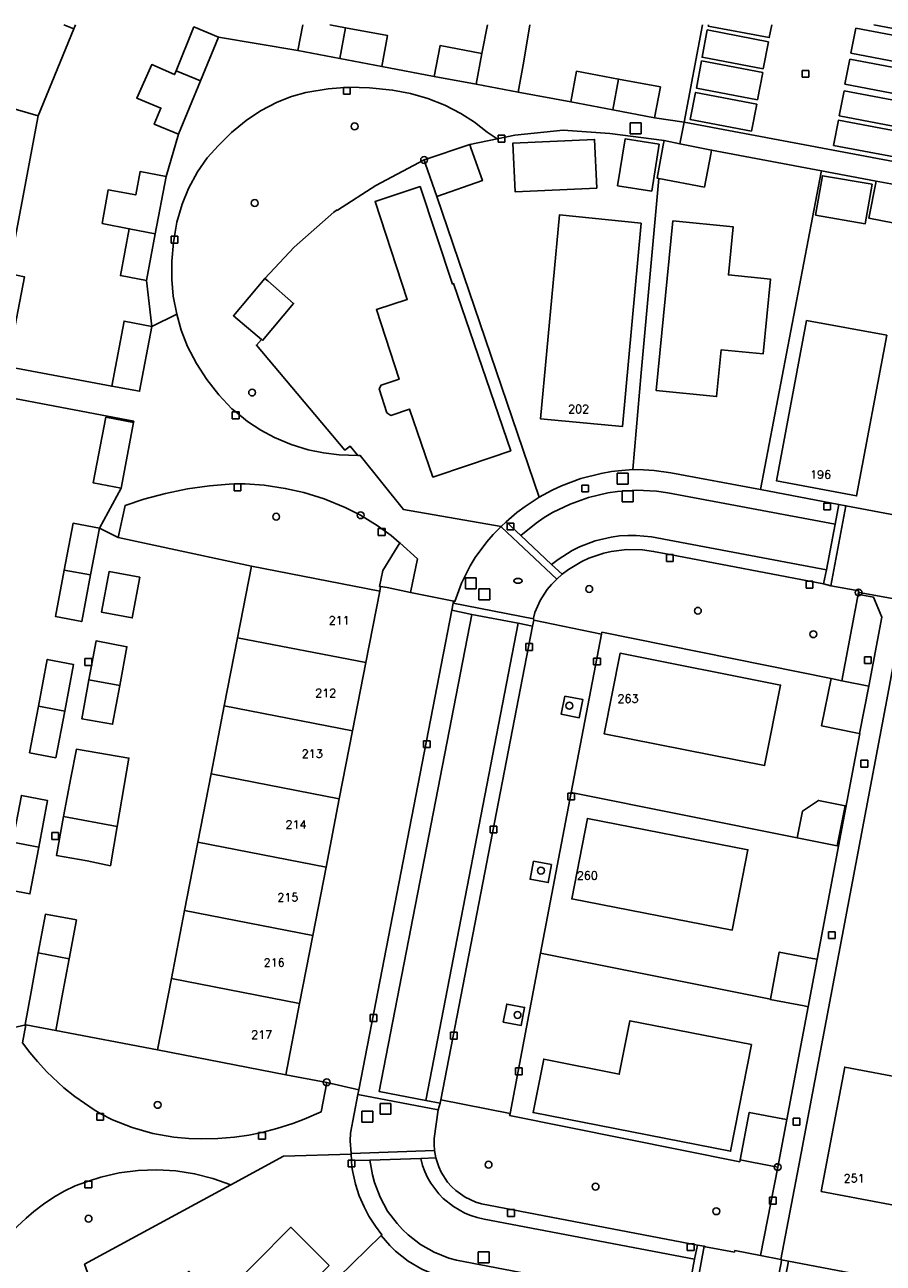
# Model space of a CAD drawing. Header units: metres. Extents: x 108000 to 109000, y 423600 to 424200.
# Tile 55 of 106: x 108444 to 108507, y 424109 to 424200. Entities that reach past the tile are written whole.
import ezdxf

# ---------------------------------------------------------------- set-up
doc = ezdxf.new("R2010")
doc.units = ezdxf.units.M
doc.header["$MEASUREMENT"] = 0
for name, color, linetype in [('Boomspiegel', 10, 'Continuous'), ('brandkraan _ -put', 10, 'Continuous'), ('Erf', 10, 'Continuous'), ('Hek', 10, 'Continuous'), ('Huisnummers', 10, 'Continuous'), ('inspectie- _rioolput', 10, 'Continuous'), ('kolk', 10, 'Continuous'), ('Muur', 10, 'Continuous'), ('onverhard', 10, 'Continuous'), ('open verharding', 10, 'Continuous'), ('pand', 10, 'Continuous'), ('struiken', 10, 'Continuous'), ('vegetatieobject', 10, 'Continuous'), ('Wegmarkering', 10, 'Continuous'), ('Woonerf', 10, 'Continuous')]:
    doc.layers.add(name, color=color, linetype=linetype)
doc.styles.get("Standard").update_dxf_attribs({"font": 'txt.shx'})

# ---------------------------------------------------------------- blocks, each defined once
blk = doc.blocks.new('138_ACAD_1_FMEBLOCK20')
at = {"layer": 'pand', "color": 1}
blk.add_line((-1.138, 2.47), (-1.551, 0.366), dxfattribs=at)
blk.add_lwpolyline([(-1.973, -1.895), (1.108, -2.47), (1.527, -0.211), (1.973, 2.47)], dxfattribs=at)
blk = doc.blocks.new('138_ACAD_1_FMEBLOCK21')
at = {"layer": 'pand', "color": 1}
blk.add_line((1.75, 1.02), (0.582, 1.24), dxfattribs=at)
blk.add_lwpolyline([(-1.397, 1.24), (-1.75, -0.66), (1.32, -1.239)], dxfattribs=at)
blk = doc.blocks.new('138_ACAD_1_FMEBLOCK52')
at = {"layer": 'Erf', "color": 52, "true_color": 0xd2d200}
blk.add_line((32.095, 6.132), (33.435, 13.279), dxfattribs=at)
for points in [[(-28.218, 13.279), (-28.468, 12.533), (-29.511, 8.918), (-30.749, 3.896), (-31.057, 2.539), (-31.882, -1.1), (-33.435, -8.844), (-27.16, -10.077), (-22.482, -10.92), (-9.935, -13.279), (-9.032, -8.493), (-6.992, -8.881), (-7.392, -5.511), (-9.302, -5.151), (-8.649, -1.712), (-10.634, -1.309), (-10.202, 1.142), (-8.176, 0.781), (-7.853, 2.488), (-5.943, 2.129), (-5.945, 2.12), (-5.022, 5.238), (-6.812, 5.969), (-6.326, 7.162), (-8.097, 7.886), (-6.995, 10.358), (-5.323, 9.625), (-5.212, 9.899), (-3.902, 13.119), (-2.102, 12.379), (3.738, 11.379), (4.091, 13.279)], [(6.07, 13.279), (7.238, 13.059), (10.318, 12.479), (9.888, 10.219), (13.748, 9.489), (14.178, 11.749), (17.249, 11.175), (17.663, 13.279)], [(20.773, 13.279), (20.327, 10.598), (19.908, 8.339), (23.778, 7.609), (24.198, 9.869), (27.278, 9.289), (30.348, 8.709), (29.928, 6.449), (32.095, 6.132)]]:
    blk.add_lwpolyline(points, dxfattribs=at)
blk = doc.blocks.new('138_ACAD_1_FMEBLOCK53')
at = {"layer": 'Erf', "color": 52, "true_color": 0xd2d200}
for points in [[(-2.031, -11.081), (-6.701, -10.201), (-7.291, -10.09), (-7.341, -10.32), (-7.631, -10.27), (-6.583, -4.722), (-5.64, 0.27), (-4.181, 7.99), (-2.548, 12)], [(7.631, 12), (7.509, 11.7), (4.899, 5.299), (3.617, -1.48), (2.709, -6.28), (3.889, -6.51), (2.849, -12), (-2.031, -11.081)]]:
    blk.add_lwpolyline(points, dxfattribs=at)

msp = doc.modelspace()

# ---------------------------------------------------------------- linework, layer by layer
at = {"layer": 'Boomspiegel', "color": 32, "true_color": 0xe17500}
for points in [[(108483.843, 424150.682), (108483.583, 424149.351), (108484.907, 424149.091), (108485.168, 424150.422), (108483.843, 424150.682)], [(108481.537, 424138.547), (108481.294, 424137.226), (108482.622, 424136.982), (108482.865, 424138.303), (108481.537, 424138.547)], [(108479.327, 424126.729), (108480.643, 424126.482), (108480.892, 424127.808), (108479.576, 424128.056), (108479.327, 424126.729)]]:
    msp.add_lwpolyline(points, dxfattribs=at)
at = {"layer": 'brandkraan _ -put', "color": 5}
msp.add_ellipse((108480.406, 424159.147), major_axis=(0.3, 0), ratio=0.583333, dxfattribs=at)
at = {"layer": 'Erf', "color": 52, "true_color": 0xd2d200}
for p, q in [((108508.374, 424189.876), (108492.607, 424192.853)), ((108502.68, 424189.275), (108494.626, 424190.793)), ((108502.68, 424189.275), (108506.713, 424188.515)), ((108506.713, 424188.515), (108508.063, 424188.256)), ((108481.968, 424165.285), (108474.444, 424187.384)), ((108484.321, 424143.609), (108482.068, 424131.788)), ((108500.907, 424140.273), (108484.321, 424143.609)), ((108503.848, 424139.681), (108500.907, 424140.273)), ((108503.938, 424139.663), (108503.848, 424139.681)), ((108482.068, 424131.788), (108498.938, 424128.426)), ((108470.369, 424111.057), (108453.131, 424094.289))]:
    msp.add_line(p, q, dxfattribs=at)
for points in [[(108490.74, 424188.715), (108490.614, 424188.739), (108491.076, 424191.161), (108491.139, 424191.493), (108487.16, 424192.018), (108483.715, 424192.258), (108480.174, 424191.888), (108478.873, 424191.623), (108476.861, 424191.212), (108476.971, 424190.897), (108477.791, 424188.554), (108474.444, 424187.384)], [(108492.607, 424192.853), (108492.288, 424191.262), (108494.626, 424190.793)], [(108486.197, 424187.99), (108480.202, 424187.718), (108480.039, 424191.304), (108486.034, 424191.576), (108486.197, 424187.99)], [(108490.765, 424191.219), (108490.223, 424187.777), (108487.72, 424188.171), (108488.263, 424191.613), (108490.765, 424191.219)], [(108494.626, 424190.793), (108494.567, 424190.49), (108494.095, 424188.074), (108490.74, 424188.715)], [(108474.444, 424187.384), (108473.616, 424189.766), (108473.512, 424190.067), (108469.964, 424188.203), (108467.148, 424186.375), (108467.137, 424186.399), (108466.879, 424186.232), (108463.965, 424183.654), (108461.811, 424181.368), (108462.026, 424181.181), (108463.93, 424179.529), (108461.636, 424176.808), (108461.565, 424176.869), (108461.2, 424176.466), (108467.695, 424168.742), (108468.077, 424169.054), (108468.654, 424168.359), (108468.818, 424168.353), (108471.999, 424164.395), (108479.179, 424163.149), (108479.547, 424163.492), (108480.326, 424164.161), (108480.937, 424164.621), (108481.968, 424165.285)], [(108498.212, 424165.851), (108502.661, 424189.18), (108502.68, 424189.275)], [(108490.74, 424188.715), (108489.446, 424174.439), (108488.846, 424167.319)], [(108506.403, 424188.278), (108505.899, 424185.385), (108502.255, 424186.02), (108502.759, 424188.914), (108506.403, 424188.278)], [(108512.464, 424184.558), (108506.177, 424185.78), (108506.713, 424188.515)], [(108476.783, 424167.658), (108474.159, 424166.768), (108472.45, 424171.766), (108471.065, 424171.306), (108470.772, 424171.493), (108470.221, 424173.244), (108470.365, 424173.525), (108471.676, 424173.952), (108470.011, 424179.077), (108472.275, 424179.819), (108469.913, 424187.023), (108473.211, 424188.117), (108475.6, 424180.954), (108475.671, 424180.989), (108479.868, 424168.704), (108476.783, 424167.658)], [(108489.453, 424185.425), (108488.084, 424170.496), (108482.069, 424171.048), (108483.443, 424186.025), (108489.453, 424185.425)], [(108491.777, 424185.588), (108496.213, 424185.155), (108495.861, 424181.622), (108498.946, 424181.315), (108498.398, 424175.818), (108495.323, 424176.112), (108494.989, 424172.689), (108490.56, 424173.121), (108491.777, 424185.588)], [(108501.584, 424178.272), (108507.485, 424177.187), (108505.273, 424165.393), (108499.376, 424166.499), (108501.584, 424178.272)], [(108449.67, 424163.01), (108451.26, 424165.95), (108449.22, 424166.34), (108450.14, 424171.17), (108452.18, 424170.78), (108452.198, 424170.872), (108437.605, 424173.644), (108432.926, 424174.488), (108432.348, 424174.593), (108426.656, 424175.625), (108416.599, 424122.752), (108422.083, 424121.681), (108422.887, 424121.524), (108427.541, 424120.668), (108440.1, 424118.36), (108441.01, 424123.17), (108443.05, 424122.78), (108442.67, 424126.16)], [(108498.212, 424165.851), (108503.967, 424164.76), (108504.483, 424164.663), (108508.527, 424163.896), (108508.905, 424165.867), (108509.527, 424169.134)], [(108481.968, 424165.285), (108482.903, 424165.799), (108483.597, 424166.122), (108485.03, 424166.657), (108486.51, 424167.039), (108487.264, 424167.171), (108488.023, 424167.264), (108488.846, 424167.319)], [(108488.846, 424167.319), (108489.625, 424167.304), (108490.402, 424167.248), (108491.616, 424167.08), (108498.212, 424165.851)], [(108442.67, 424126.16), (108444.268, 424126.535), (108444.214, 424126.545), (108444.66, 424128.96), (108445.185, 424131.811), (108445.71, 424134.66), (108447.98, 424134.24), (108447.45, 424131.39), (108446.92, 424128.54), (108446.472, 424126.114), (108453.944, 424124.689), (108454.959, 424129.928), (108455.928, 424134.928), (108456.901, 424139.949), (108457.872, 424144.96), (108458.841, 424149.96), (108459.812, 424154.97), (108460.83, 424160.221), (108451.057, 424162.325), (108449.67, 424163.01)], [(108449.67, 424163.01), (108449.019, 424159.58), (108448.37, 424156.16), (108446.44, 424156.53), (108447.088, 424159.944), (108447.74, 424163.38), (108449.67, 424163.01)], [(108452.64, 424159.41), (108452.08, 424156.42), (108449.83, 424156.84), (108450.38, 424159.83), (108452.64, 424159.41)], [(108475.558, 424156.995), (108475.657, 424157.515), (108475.683, 424157.646), (108472.521, 424158.294), (108470.792, 424158.648), (108470.315, 424158.724), (108470.256, 424158.391), (108469.227, 424153.137), (108468.249, 424148.138), (108467.285, 424143.126), (108466.323, 424138.123), (108465.345, 424133.105), (108464.368, 424128.095), (108463.349, 424122.865), (108466.363, 424122.303), (108468.723, 424121.752), (108475.558, 424156.995)], [(108533.85, 424121.281), (108534.317, 424123.733), (108534.896, 424126.776), (108535.166, 424128.259), (108539.639, 424151.868), (108509.498, 424157.539), (108508.979, 424157.647), (108508.838, 424157.674), (108507.564, 424150.803), (108501.038, 424116.184), (108499.714, 424109.29), (108499.766, 424109.27), (108500.275, 424109.156), (108530.879, 424103.339), (108530.868, 424103.277), (108531.224, 424103.209), (108531.383, 424104.047), (108531.129, 424104.096), (108530.622, 424104.194), (108531.441, 424108.506), (108531.581, 424109.243), (108531.577, 424109.343), (108533.85, 424121.281)], [(108448.904, 424151.871), (108449.43, 424154.73), (108451.69, 424154.31), (108451.165, 424151.459), (108450.64, 424148.61), (108448.38, 424149.02), (108448.904, 424151.871)], [(108503.938, 424139.663), (108505.503, 424147.927), (108505.472, 424147.934), (108505.204, 424147.988), (108502.703, 424148.489), (108503.407, 424151.97), (108486.563, 424155.366), (108486.539, 424155.239), (108484.321, 424143.609)], [(108486.723, 424147.92), (108487.899, 424153.834), (108499.688, 424151.489), (108498.512, 424145.575), (108486.723, 424147.92)], [(108445.19, 424149.944), (108445.84, 424153.37), (108447.77, 424153), (108447.121, 424149.58), (108446.47, 424146.15), (108444.54, 424146.52), (108445.19, 424149.944)], [(108447.04, 424141.83), (108447.569, 424144.68), (108447.989, 424146.778), (108451.84, 424146.132), (108450.971, 424141.098), (108450.475, 424138.223), (108448.779, 424138.57), (108446.51, 424138.98), (108447.04, 424141.83)], [(108443.94, 424143.38), (108445.87, 424143.01), (108445.22, 424139.58), (108444.57, 424136.15), (108442.64, 424136.52), (108443.291, 424139.954), (108443.94, 424143.38)], [(108500.907, 424140.273), (108501.301, 424142.233), (108502.479, 424143.017), (108504.44, 424142.622), (108503.848, 424139.681)], [(108496.132, 424133.485), (108484.354, 424135.785), (108485.508, 424141.693), (108497.285, 424139.394), (108496.132, 424133.485)], [(108498.938, 424128.426), (108499.593, 424131.876), (108502.021, 424131.415), (108502.363, 424131.35), (108503.938, 424139.663)], [(108482.068, 424131.788), (108479.825, 424120.022), (108479.793, 424119.858), (108496.683, 424116.471), (108496.721, 424116.602), (108497.389, 424120.09), (108499.841, 424119.623), (108500.137, 424119.567), (108501.701, 424127.862), (108501.407, 424127.918), (108498.931, 424128.388), (108498.938, 424128.426)], [(108497.562, 424125.077), (108496.013, 424117.237), (108481.52, 424120.088), (108482.298, 424124.01), (108487.844, 424122.903), (108488.624, 424126.831), (108497.562, 424125.077)], [(108507.329, 424113.405), (108502.67, 424114.29), (108504.4, 424123.43), (108509.069, 424122.544), (108513.489, 424121.704), (108517.909, 424120.865), (108522.329, 424120.026), (108526.47, 424119.24), (108526.58, 424119.83), (108531.58, 424118.88), (108529.79, 424109.44), (108530.08, 424109.39), (108530.03, 424109.09), (108525.011, 424110.044), (108520.589, 424110.884), (108516.169, 424111.724), (108511.749, 424112.564), (108507.329, 424113.405)], [(108470.369, 424111.057), (108470.418, 424111.105), (108469.942, 424111.731), (108469.461, 424112.483), (108469.103, 424113.159), (108468.75, 424113.979), (108468.471, 424114.826), (108468.268, 424115.695), (108468.204, 424116.07), (108468.182, 424116.562), (108468.181, 424116.588), (108468.161, 424117.026), (108463.189, 424116.888), (108459.323, 424114.786), (108448.578, 424108.945), (108449.765, 424105.628), (108447.5, 424104.817), (108447.153, 424104.693), (108448.562, 424101.047), (108450.592, 424097.562), (108453.03, 424094.391), (108453.131, 424094.289)], [(108466.547, 424108.846), (108456.151, 424098.371), (108453.327, 424101.174), (108453.636, 424101.487), (108451.479, 424103.628), (108456.241, 424108.426), (108458.398, 424106.285), (108463.738, 424111.665), (108466.547, 424108.846)], [(108476.825, 424107.559), (108475.577, 424107.802), (108474.439, 424108.11), (108473.353, 424108.57), (108472.338, 424109.172), (108471.415, 424109.905), (108470.992, 424110.317), (108470.369, 424111.057)]]:
    msp.add_lwpolyline(points, dxfattribs=at)
at = {"layer": 'Hek', "color": 30}
for p, q in [((108451.057, 424162.325), (108460.83, 424160.221)), ((108446.472, 424126.114), (108453.944, 424124.689))]:
    msp.add_line(p, q, dxfattribs=at)
at = {"layer": 'inspectie- _rioolput', "color": 30}
for p, q in [((108489.439, 424192.796), (108488.639, 424192.796)), ((108488.639, 424192.796), (108488.639, 424191.996)), ((108488.639, 424191.996), (108489.439, 424191.996)), ((108489.439, 424191.996), (108489.439, 424192.796)), ((108488.497, 424167.058), (108487.697, 424167.058)), ((108487.697, 424167.058), (108487.697, 424166.258)), ((108488.497, 424166.258), (108488.497, 424167.058)), ((108487.697, 424166.258), (108488.497, 424166.258)), ((108488.857, 424165.758), (108488.057, 424165.758)), ((108488.057, 424165.758), (108488.057, 424164.958)), ((108488.857, 424164.958), (108488.857, 424165.758)), ((108488.057, 424164.958), (108488.857, 424164.958)), ((108477.344, 424159.373), (108476.544, 424159.373)), ((108476.544, 424159.373), (108476.544, 424158.573)), ((108477.344, 424158.573), (108477.344, 424159.373)), ((108476.544, 424158.573), (108477.344, 424158.573)), ((108478.327, 424158.552), (108477.527, 424158.552)), ((108477.527, 424158.552), (108477.527, 424157.752)), ((108478.327, 424157.752), (108478.327, 424158.552)), ((108477.527, 424157.752), (108478.327, 424157.752)), ((108469.74, 424120.178), (108468.94, 424120.178)), ((108468.94, 424120.178), (108468.94, 424119.378)), ((108469.74, 424119.378), (108469.74, 424120.178)), ((108471.076, 424120.755), (108470.276, 424120.755)), ((108470.276, 424120.755), (108470.276, 424119.955)), ((108471.076, 424119.955), (108471.076, 424120.755)), ((108468.94, 424119.378), (108469.74, 424119.378)), ((108470.276, 424119.955), (108471.076, 424119.955)), ((108478.281, 424109.843), (108477.481, 424109.843)), ((108477.481, 424109.843), (108477.481, 424109.043)), ((108478.281, 424109.043), (108478.281, 424109.843)), ((108477.481, 424109.043), (108478.281, 424109.043))]:
    msp.add_line(p, q, dxfattribs=at)
at = {"layer": 'kolk', "color": 30, "true_color": 0xf07a00}
for p, q in [((108501.26, 424196.151), (108501.26, 424196.651)), ((108501.26, 424196.651), (108501.76, 424196.651)), ((108501.76, 424196.651), (108501.76, 424196.151)), ((108501.76, 424196.151), (108501.26, 424196.151)), ((108467.584, 424194.894), (108467.584, 424195.394)), ((108467.584, 424195.394), (108468.084, 424195.394)), ((108468.084, 424194.894), (108467.584, 424194.894)), ((108468.084, 424195.394), (108468.084, 424194.894)), ((108478.945, 424191.385), (108478.945, 424191.885)), ((108478.945, 424191.885), (108479.445, 424191.885)), ((108479.445, 424191.385), (108478.945, 424191.385)), ((108479.445, 424191.885), (108479.445, 424191.385)), ((108454.936, 424183.96), (108454.936, 424184.46)), ((108454.936, 424184.46), (108455.436, 424184.46)), ((108455.436, 424183.96), (108454.936, 424183.96)), ((108455.436, 424184.46), (108455.436, 424183.96)), ((108459.429, 424171.056), (108459.429, 424171.556)), ((108459.429, 424171.556), (108459.929, 424171.556)), ((108459.929, 424171.056), (108459.429, 424171.056)), ((108459.929, 424171.556), (108459.929, 424171.056)), ((108459.563, 424165.763), (108459.563, 424166.263)), ((108459.563, 424166.263), (108460.063, 424166.263)), ((108460.063, 424165.763), (108459.563, 424165.763)), ((108460.063, 424166.263), (108460.063, 424165.763)), ((108485.083, 424165.687), (108485.083, 424166.187)), ((108485.083, 424166.187), (108485.583, 424166.187)), ((108485.583, 424165.687), (108485.083, 424165.687)), ((108485.583, 424166.187), (108485.583, 424165.687)), ((108502.858, 424164.359), (108502.858, 424164.859)), ((108502.858, 424164.859), (108503.358, 424164.859)), ((108503.358, 424164.859), (108503.358, 424164.359)), ((108503.358, 424164.359), (108502.858, 424164.359)), ((108470.145, 424162.483), (108470.145, 424162.983)), ((108470.145, 424162.983), (108470.645, 424162.983)), ((108470.645, 424162.983), (108470.645, 424162.483)), ((108479.607, 424162.891), (108479.607, 424163.391)), ((108479.607, 424163.391), (108480.107, 424163.391)), ((108480.107, 424162.891), (108479.607, 424162.891)), ((108480.107, 424163.391), (108480.107, 424162.891)), ((108470.645, 424162.483), (108470.145, 424162.483)), ((108491.303, 424160.577), (108491.303, 424161.077)), ((108491.303, 424161.077), (108491.803, 424161.077)), ((108491.803, 424161.077), (108491.803, 424160.577)), ((108491.803, 424160.577), (108491.303, 424160.577)), ((108501.553, 424158.621), (108501.553, 424159.121)), ((108501.553, 424159.121), (108502.053, 424159.121)), ((108502.053, 424158.621), (108501.553, 424158.621)), ((108502.053, 424159.121), (108502.053, 424158.621)), ((108480.979, 424154.037), (108480.979, 424154.537)), ((108480.979, 424154.537), (108481.479, 424154.537)), ((108481.479, 424154.037), (108480.979, 424154.037)), ((108481.479, 424154.537), (108481.479, 424154.037)), ((108448.612, 424152.94), (108448.612, 424153.44)), ((108448.612, 424153.44), (108449.112, 424153.44)), ((108449.112, 424152.94), (108448.612, 424152.94)), ((108449.112, 424153.44), (108449.112, 424152.94)), ((108485.952, 424152.97), (108485.952, 424153.47)), ((108485.952, 424153.47), (108486.452, 424153.47)), ((108486.452, 424152.97), (108485.952, 424152.97)), ((108486.452, 424153.47), (108486.452, 424152.97)), ((108505.841, 424153.072), (108505.841, 424153.572)), ((108505.841, 424153.572), (108506.341, 424153.572)), ((108506.341, 424153.072), (108505.841, 424153.072)), ((108506.341, 424153.572), (108506.341, 424153.072)), ((108473.466, 424146.902), (108473.466, 424147.402)), ((108473.466, 424147.402), (108473.966, 424147.402)), ((108473.966, 424147.402), (108473.966, 424146.902)), ((108473.966, 424146.902), (108473.466, 424146.902)), ((108505.59, 424145.469), (108505.59, 424145.969)), ((108505.59, 424145.969), (108506.09, 424145.969)), ((108506.09, 424145.969), (108506.09, 424145.469)), ((108506.09, 424145.469), (108505.59, 424145.469)), ((108484.061, 424143.058), (108484.061, 424143.558)), ((108484.061, 424143.558), (108484.561, 424143.558)), ((108484.561, 424143.058), (108484.061, 424143.058)), ((108484.561, 424143.558), (108484.561, 424143.058)), ((108478.36, 424140.632), (108478.36, 424141.132)), ((108478.36, 424141.132), (108478.86, 424141.132)), ((108478.86, 424141.132), (108478.86, 424140.632)), ((108446.176, 424140.148), (108446.176, 424140.648)), ((108446.176, 424140.648), (108446.676, 424140.648)), ((108446.676, 424140.148), (108446.176, 424140.148)), ((108446.676, 424140.648), (108446.676, 424140.148)), ((108478.86, 424140.632), (108478.36, 424140.632)), ((108503.203, 424132.871), (108503.203, 424133.371)), ((108503.203, 424133.371), (108503.703, 424133.371)), ((108503.703, 424132.871), (108503.203, 424132.871)), ((108503.703, 424133.371), (108503.703, 424132.871)), ((108469.549, 424126.779), (108469.549, 424127.279)), ((108469.549, 424127.279), (108470.049, 424127.279)), ((108470.049, 424126.779), (108469.549, 424126.779)), ((108470.049, 424127.279), (108470.049, 424126.779)), ((108475.445, 424125.488), (108475.445, 424125.988)), ((108475.445, 424125.988), (108475.945, 424125.988)), ((108475.945, 424125.988), (108475.945, 424125.488)), ((108475.945, 424125.488), (108475.445, 424125.488)), ((108480.211, 424122.862), (108480.211, 424123.362)), ((108480.211, 424123.362), (108480.711, 424123.362)), ((108480.711, 424122.862), (108480.211, 424122.862)), ((108480.711, 424123.362), (108480.711, 424122.862)), ((108449.472, 424119.518), (108449.472, 424120.018)), ((108449.472, 424120.018), (108449.972, 424120.018)), ((108449.972, 424119.518), (108449.472, 424119.518)), ((108449.972, 424120.018), (108449.972, 424119.518)), ((108500.612, 424119.167), (108500.612, 424119.667)), ((108500.612, 424119.667), (108501.112, 424119.667)), ((108501.112, 424119.667), (108501.112, 424119.167)), ((108461.362, 424118.131), (108461.362, 424118.631)), ((108461.362, 424118.631), (108461.862, 424118.631)), ((108461.862, 424118.631), (108461.862, 424118.131)), ((108501.112, 424119.167), (108500.612, 424119.167)), ((108461.862, 424118.131), (108461.362, 424118.131)), ((108467.931, 424116.088), (108467.931, 424116.588)), ((108467.931, 424116.588), (108468.431, 424116.588)), ((108468.431, 424116.588), (108468.431, 424116.088)), ((108468.431, 424116.088), (108467.931, 424116.088)), ((108448.611, 424114.555), (108448.611, 424115.055)), ((108448.611, 424115.055), (108449.111, 424115.055)), ((108449.111, 424115.055), (108449.111, 424114.555)), ((108449.111, 424114.555), (108448.611, 424114.555)), ((108498.862, 424113.363), (108498.862, 424113.863)), ((108498.862, 424113.863), (108499.362, 424113.863)), ((108499.362, 424113.863), (108499.362, 424113.363)), ((108479.638, 424112.456), (108479.638, 424112.956)), ((108479.638, 424112.956), (108480.138, 424112.956)), ((108480.138, 424112.956), (108480.138, 424112.456)), ((108499.362, 424113.363), (108498.862, 424113.363)), ((108480.138, 424112.456), (108479.638, 424112.456)), ((108492.839, 424109.942), (108492.839, 424110.442)), ((108492.839, 424110.442), (108493.339, 424110.442)), ((108493.339, 424110.442), (108493.339, 424109.942)), ((108493.339, 424109.942), (108492.839, 424109.942))]:
    msp.add_line(p, q, dxfattribs=at)
at = {"layer": 'Muur', "color": 12, "true_color": 0xd20000}
for p, q in [((108478.873, 424191.623), (108476.861, 424191.212)), ((108502.68, 424189.275), (108494.626, 424190.793)), ((108506.713, 424188.515), (108502.68, 424189.275)), ((108501.701, 424127.862), (108500.137, 424119.567))]:
    msp.add_line(p, q, dxfattribs=at)
for points in [[(108491.139, 424191.493), (108487.16, 424192.018), (108483.715, 424192.258), (108480.174, 424191.888), (108478.873, 424191.623)], [(108461.811, 424181.368), (108463.965, 424183.654), (108466.879, 424186.232), (108467.137, 424186.399), (108467.148, 424186.375), (108469.964, 424188.203), (108473.512, 424190.067)], [(108505.472, 424147.934), (108505.503, 424147.927), (108503.938, 424139.663), (108502.363, 424131.35)]]:
    msp.add_lwpolyline(points, dxfattribs=at)
at = {"layer": 'onverhard', "color": 255}
for points in [[(108473.512, 424190.067), (108476.861, 424191.212), (108478.873, 424191.623), (108478.152, 424192.115), (108477.211, 424192.837), (108476.211, 424193.475), (108475.025, 424194.086), (108473.786, 424194.58), (108472.504, 424194.951), (108471.193, 424195.196), (108469.491, 424195.378), (108467.981, 424195.404), (108466.475, 424195.301), (108464.819, 424195.035), (108463.776, 424194.732), (108462.734, 424194.32), (108461.492, 424193.673), (108460.443, 424192.974), (108459.369, 424192.076), (108458.408, 424191.137), (108457.58, 424190.223), (108456.87, 424189.199), (108456.211, 424187.982), (108455.741, 424186.828), (108455.363, 424185.497), (108455.186, 424184.46), (108455.108, 424184.004), (108454.983, 424182.645), (108454.987, 424181.281), (108455.099, 424180.073), (108455.346, 424178.732), (108455.671, 424177.563), (108456.128, 424176.362), (108456.79, 424175.113), (108457.564, 424173.929), (108458.442, 424172.82), (108459.402, 424171.776), (108459.679, 424171.556), (108460.545, 424170.865), (108461.516, 424170.227), (108462.539, 424169.677), (108463.743, 424169.17), (108464.992, 424168.783), (108466.129, 424168.545), (108467.282, 424168.408), (108468.654, 424168.359), (108468.077, 424169.054), (108467.695, 424168.742), (108461.2, 424176.466), (108461.565, 424176.869), (108459.508, 424178.619), (108461.811, 424181.368), (108463.965, 424183.654), (108466.879, 424186.232), (108467.137, 424186.399), (108467.148, 424186.375), (108469.964, 424188.203), (108473.512, 424190.067)], [(108468.85, 424163.966), (108467.714, 424164.533), (108466.164, 424165.163), (108464.671, 424165.632), (108463.316, 424165.943), (108461.768, 424166.174), (108460.381, 424166.271), (108459.813, 424166.263), (108459.191, 424166.254), (108457.757, 424166.134), (108456.129, 424165.902), (108454.519, 424165.569), (108452.932, 424165.137), (108451.555, 424164.673), (108451.057, 424162.325), (108460.83, 424160.221), (108470.256, 424158.391), (108470.315, 424158.724), (108470.246, 424158.735), (108470.476, 424159.913), (108471.735, 424161.947), (108471.672, 424161.969), (108471.094, 424162.47), (108470.07, 424163.222), (108468.85, 424163.966)], [(108505.41, 424158.29), (108505.427, 424158.409), (108503.374, 424158.793), (108502.85, 424158.921), (108491.553, 424161.077), (108490.356, 424161.305), (108489.543, 424161.42), (108488.397, 424161.443), (108487.259, 424161.306), (108486.7, 424161.179), (108485.616, 424160.809), (108485.095, 424160.568), (108484.111, 424159.981), (108483.652, 424159.637), (108483.251, 424159.267), (108482.87, 424158.887), (108482.559, 424158.518), (108482.036, 424157.708), (108481.826, 424157.274), (108481.653, 424156.823), (108481.533, 424156.409), (108481.547, 424156.353), (108481.565, 424156.256), (108486.539, 424155.239), (108486.563, 424155.366), (108503.407, 424151.97), (108504.192, 424151.812), (108505.41, 424158.29)], [(108483.843, 424150.682), (108483.583, 424149.351), (108484.907, 424149.091), (108485.168, 424150.422), (108483.843, 424150.682)], [(108481.537, 424138.547), (108481.294, 424137.226), (108482.622, 424136.982), (108482.865, 424138.303), (108481.537, 424138.547)], [(108479.327, 424126.729), (108480.643, 424126.482), (108480.892, 424127.808), (108479.576, 424128.056), (108479.327, 424126.729)], [(108466.363, 424122.303), (108463.349, 424122.865), (108453.944, 424124.689), (108446.472, 424126.114), (108444.268, 424126.535), (108444.022, 424125.219), (108444.573, 424124.486), (108445.12, 424123.826), (108445.816, 424123.069), (108447.067, 424121.898), (108447.868, 424121.253), (108449.28, 424120.281), (108449.781, 424119.983), (108450.625, 424119.562), (108452.084, 424118.979), (108453.594, 424118.546), (108455.141, 424118.269), (108456.236, 424118.17), (108457.179, 424118.147), (108458.359, 424118.179), (108459.589, 424118.283), (108460.636, 424118.434), (108461.587, 424118.626), (108462.698, 424118.907), (108463.873, 424119.285), (108464.696, 424119.6), (108465.946, 424120.134), (108466.363, 424122.303)], [(108499.473, 424116.078), (108497.568, 424116.441), (108496.721, 424116.602), (108496.683, 424116.471), (108479.793, 424119.858), (108479.825, 424120.022), (108474.729, 424121.032), (108474.685, 424120.763), (108474.546, 424120.296), (108474.253, 424118.17), (108474.247, 424117.728), (108474.281, 424117.288), (108474.38, 424116.758), (108474.594, 424116.087), (108474.775, 424115.698), (108475.242, 424114.98), (108475.524, 424114.657), (108475.834, 424114.361), (108476.531, 424113.863), (108477.308, 424113.502), (108477.731, 424113.374), (108493.586, 424110.347), (108494.086, 424110.267), (108494.169, 424110.218), (108496.293, 424109.833), (108496.317, 424109.95), (108498.221, 424109.58), (108499.473, 424116.078)], [(108448.578, 424108.945), (108459.323, 424114.786), (108458.011, 424115.25), (108456.662, 424115.587), (108455.288, 424115.797), (108453.9, 424115.879), (108452.511, 424115.83), (108451.132, 424115.653), (108449.776, 424115.349), (108448.861, 424115.055), (108448.638, 424114.983), (108447.896, 424114.709), (108447.091, 424114.31), (108446.313, 424113.861), (108445.565, 424113.363), (108444.85, 424112.818), (108444.283, 424112.329), (108443.637, 424111.704), (108443.033, 424111.039), (108442.563, 424110.456), (108442.041, 424109.725), (108441.567, 424108.961)]]:
    msp.add_lwpolyline(points, dxfattribs=at)
at = {"layer": 'open verharding', "color": 255}
for points in [[(108493.946, 424200), (108492.607, 424192.853), (108508.374, 424189.876), (108508.955, 424192.994), (108510.13, 424199.27), (108510.268, 424200)], [(108507.564, 424150.803), (108508.838, 424157.674), (108505.451, 424158.283), (108505.431, 424158.152), (108506.516, 424157.941), (108507.116, 424156.471), (108506.17, 424151.415), (108505.472, 424147.934), (108505.503, 424147.927), (108503.938, 424139.663), (108502.363, 424131.35), (108501.701, 424127.862), (108500.137, 424119.567), (108499.473, 424116.078), (108498.221, 424109.58), (108499.714, 424109.29), (108501.038, 424116.184), (108507.564, 424150.803)], [(108484.321, 424143.609), (108486.539, 424155.239), (108481.565, 424156.256), (108481.475, 424155.816), (108474.729, 424121.032), (108479.825, 424120.022), (108482.068, 424131.788), (108484.321, 424143.609)], [(108483.843, 424150.682), (108485.168, 424150.422), (108484.907, 424149.091), (108483.583, 424149.351), (108483.843, 424150.682)], [(108481.537, 424138.547), (108482.865, 424138.303), (108482.622, 424136.982), (108481.294, 424137.226), (108481.537, 424138.547)], [(108479.327, 424126.729), (108479.576, 424128.056), (108480.892, 424127.808), (108480.643, 424126.482), (108479.327, 424126.729)]]:
    msp.add_lwpolyline(points, dxfattribs=at)
at = {"layer": 'pand', "color": 1}
for p, q in [((108445.18, 424193.299), (108447.79, 424199.7)), ((108447.054, 424200), (108447.79, 424199.7)), ((108447.79, 424199.7), (108447.912, 424200)), ((108467.75, 424199.78), (108467.32, 424197.521)), ((108477.339, 424195.635), (108477.761, 424197.896)), ((108455.3, 424196.62), (108457.093, 424195.882)), ((108436.1, 424195.99), (108445.18, 424193.299)), ((108487.79, 424196.01), (108487.36, 424193.751)), ((108443.898, 424186.52), (108445.18, 424193.299)), ((108453.773, 424184.649), (108451.863, 424185.009)), ((108447.088, 424159.944), (108449.019, 424159.58)), ((108459.812, 424154.97), (108458.841, 424149.96)), ((108459.812, 424154.97), (108469.227, 424153.137)), ((108468.249, 424148.138), (108469.227, 424153.137)), ((108448.904, 424151.871), (108451.165, 424151.459)), ((108447.121, 424149.58), (108445.19, 424149.944)), ((108458.841, 424149.96), (108457.872, 424144.96)), ((108468.249, 424148.138), (108458.841, 424149.96)), ((108467.285, 424143.126), (108468.249, 424148.138)), ((108457.872, 424144.96), (108456.901, 424139.949)), ((108467.285, 424143.126), (108457.872, 424144.96)), ((108466.323, 424138.123), (108467.285, 424143.126)), ((108447.04, 424141.83), (108450.971, 424141.098)), ((108443.291, 424139.954), (108445.22, 424139.58)), ((108456.901, 424139.949), (108455.928, 424134.928)), ((108456.901, 424139.949), (108466.323, 424138.123)), ((108465.345, 424133.105), (108466.323, 424138.123)), ((108455.928, 424134.928), (108454.959, 424129.928)), ((108455.928, 424134.928), (108465.345, 424133.105)), ((108464.368, 424128.095), (108465.345, 424133.105)), ((108447.45, 424131.39), (108445.185, 424131.811)), ((108454.959, 424129.928), (108464.368, 424128.095))]:
    msp.add_line(p, q, dxfattribs=at)
for points in [[(108457.093, 424195.882), (108458.41, 424199.1), (108456.61, 424199.84), (108455.3, 424196.62)], [(108467.32, 424197.521), (108470.4, 424196.94), (108470.83, 424199.2), (108467.75, 424199.78)], [(108477.761, 424197.896), (108474.69, 424198.47), (108474.26, 424196.21), (108477.339, 424195.635)], [(108455.3, 424196.62), (108455.189, 424196.346), (108453.517, 424197.079), (108452.415, 424194.607), (108454.186, 424193.883), (108453.7, 424192.69), (108455.49, 424191.959), (108457.093, 424195.882)], [(108487.79, 424196.01), (108484.71, 424196.59), (108484.29, 424194.33), (108487.36, 424193.751)], [(108487.36, 424193.751), (108490.44, 424193.17), (108490.86, 424195.43), (108487.79, 424196.01)], [(108476.971, 424190.897), (108476.861, 424191.212), (108473.512, 424190.067), (108473.616, 424189.766), (108474.444, 424187.384), (108477.791, 424188.554), (108476.971, 424190.897)], [(108486.197, 424187.99), (108486.034, 424191.576), (108480.039, 424191.304), (108480.202, 424187.718), (108486.197, 424187.99)], [(108490.765, 424191.219), (108488.263, 424191.613), (108487.72, 424188.171), (108490.223, 424187.777), (108490.765, 424191.219)], [(108494.567, 424190.49), (108494.626, 424190.793), (108492.288, 424191.262), (108491.139, 424191.493), (108491.076, 424191.161), (108490.614, 424188.739), (108490.74, 424188.715), (108494.095, 424188.074), (108494.567, 424190.49)], [(108453.773, 424184.649), (108454.567, 424188.841), (108454.569, 424188.85), (108452.659, 424189.209), (108452.336, 424187.502), (108450.31, 424187.863), (108449.878, 424185.412), (108451.863, 424185.009)], [(108506.403, 424188.278), (108502.759, 424188.914), (108502.255, 424186.02), (108505.899, 424185.385), (108506.403, 424188.278)], [(108506.713, 424188.515), (108506.177, 424185.78), (108512.464, 424184.558), (108512.996, 424187.31), (108508.063, 424188.256), (108506.713, 424188.515)], [(108476.783, 424167.658), (108479.868, 424168.704), (108475.671, 424180.989), (108475.6, 424180.954), (108473.211, 424188.117), (108469.913, 424187.023), (108472.275, 424179.819), (108470.011, 424179.077), (108471.676, 424173.952), (108470.365, 424173.525), (108470.221, 424173.244), (108470.772, 424171.493), (108471.065, 424171.306), (108472.45, 424171.766), (108474.159, 424166.768), (108476.783, 424167.658)], [(108489.453, 424185.425), (108483.443, 424186.025), (108482.069, 424171.048), (108488.084, 424170.496), (108489.453, 424185.425)], [(108451.863, 424185.009), (108451.21, 424181.57), (108453.12, 424181.21), (108453.773, 424184.649)], [(108491.777, 424185.588), (108490.56, 424173.121), (108494.989, 424172.689), (108495.323, 424176.112), (108498.398, 424175.818), (108498.946, 424181.315), (108495.861, 424181.622), (108496.213, 424185.155), (108491.777, 424185.588)], [(108462.026, 424181.181), (108461.811, 424181.368), (108459.508, 424178.619), (108461.565, 424176.869), (108461.636, 424176.808), (108463.93, 424179.529), (108462.026, 424181.181)], [(108450.577, 424173.442), (108452.62, 424173.08), (108453.52, 424177.84), (108451.48, 424178.228), (108450.577, 424173.442)], [(108501.584, 424178.272), (108499.376, 424166.499), (108505.273, 424165.393), (108507.485, 424177.187), (108501.584, 424178.272)], [(108452.18, 424170.78), (108450.14, 424171.17), (108449.22, 424166.34), (108451.26, 424165.95), (108452.18, 424170.78)], [(108449.019, 424159.58), (108449.67, 424163.01), (108447.74, 424163.38), (108447.088, 424159.944)], [(108469.227, 424153.137), (108470.256, 424158.391), (108460.83, 424160.221), (108459.812, 424154.97)], [(108447.088, 424159.944), (108446.44, 424156.53), (108448.37, 424156.16), (108449.019, 424159.58)], [(108452.64, 424159.41), (108450.38, 424159.83), (108449.83, 424156.84), (108452.08, 424156.42), (108452.64, 424159.41)], [(108451.165, 424151.459), (108451.69, 424154.31), (108449.43, 424154.73), (108448.904, 424151.871)], [(108499.688, 424151.489), (108487.899, 424153.834), (108486.723, 424147.92), (108498.512, 424145.575), (108499.688, 424151.489)], [(108447.121, 424149.58), (108447.77, 424153), (108445.84, 424153.37), (108445.19, 424149.944)], [(108506.17, 424151.415), (108504.192, 424151.812), (108503.407, 424151.97), (108502.703, 424148.489), (108505.204, 424147.988), (108505.472, 424147.934), (108506.17, 424151.415)], [(108448.904, 424151.871), (108448.38, 424149.02), (108450.64, 424148.61), (108451.165, 424151.459)], [(108445.19, 424149.944), (108444.54, 424146.52), (108446.47, 424146.15), (108447.121, 424149.58)], [(108450.971, 424141.098), (108451.84, 424146.132), (108447.989, 424146.778), (108447.569, 424144.68), (108447.04, 424141.83)], [(108445.22, 424139.58), (108445.87, 424143.01), (108443.94, 424143.38), (108443.291, 424139.954)], [(108503.848, 424139.681), (108504.44, 424142.622), (108502.479, 424143.017), (108501.301, 424142.233), (108500.907, 424140.273), (108503.848, 424139.681)], [(108447.04, 424141.83), (108446.51, 424138.98), (108448.779, 424138.57), (108450.475, 424138.223), (108450.971, 424141.098)], [(108485.508, 424141.693), (108484.354, 424135.785), (108496.132, 424133.485), (108497.285, 424139.394), (108485.508, 424141.693)], [(108443.291, 424139.954), (108442.64, 424136.52), (108444.57, 424136.15), (108445.22, 424139.58)], [(108447.45, 424131.39), (108447.98, 424134.24), (108445.71, 424134.66), (108445.185, 424131.811)], [(108445.185, 424131.811), (108444.66, 424128.96), (108444.214, 424126.545), (108444.268, 424126.535), (108446.472, 424126.114), (108446.92, 424128.54), (108447.45, 424131.39)], [(108502.363, 424131.35), (108502.021, 424131.415), (108499.593, 424131.876), (108498.938, 424128.426), (108498.931, 424128.388), (108501.407, 424127.918), (108501.701, 424127.862), (108502.363, 424131.35)], [(108454.959, 424129.928), (108453.944, 424124.689), (108463.349, 424122.865), (108464.368, 424128.095)], [(108497.562, 424125.077), (108488.624, 424126.831), (108487.844, 424122.903), (108482.298, 424124.01), (108481.52, 424120.088), (108496.013, 424117.237), (108497.562, 424125.077)], [(108509.069, 424122.544), (108504.4, 424123.43), (108502.67, 424114.29), (108507.329, 424113.405)], [(108500.137, 424119.567), (108499.841, 424119.623), (108497.389, 424120.09), (108496.721, 424116.602), (108497.568, 424116.441), (108499.473, 424116.078), (108500.137, 424119.567)], [(108466.547, 424108.846), (108463.738, 424111.665), (108458.398, 424106.285), (108456.241, 424108.426), (108451.479, 424103.628), (108453.636, 424101.487), (108453.327, 424101.174), (108456.151, 424098.371), (108466.547, 424108.846)]]:
    msp.add_lwpolyline(points, dxfattribs=at)
at = {"layer": 'struiken', "color": 92, "true_color": 0x00c300}
for points in [[(108473.025, 424160.755), (108471.735, 424161.947), (108470.476, 424159.913), (108470.246, 424158.735), (108470.315, 424158.724), (108470.792, 424158.648), (108472.521, 424158.294), (108473.025, 424160.755)], [(108505.451, 424158.283), (108505.41, 424158.29), (108504.192, 424151.812), (108506.17, 424151.415), (108507.116, 424156.471), (108506.516, 424157.941), (108505.431, 424158.152), (108505.451, 424158.283)]]:
    msp.add_lwpolyline(points, dxfattribs=at)
at = {"layer": 'vegetatieobject', "color": 3}
for centre in [(108468.411, 424192.534), (108473.512, 424190.067), (108461.073, 424186.902), (108460.883, 424172.98), (108462.648, 424163.86), (108468.85, 424163.966), (108485.637, 424158.544), (108505.41, 424158.29), (108493.617, 424156.95), (108502.096, 424155.224), (108484.176, 424149.975), (108482.093, 424137.86), (108480.375, 424127.255), (108466.363, 424122.303), (108453.947, 424120.646), (108478.246, 424116.253), (108499.473, 424116.078), (108486.103, 424114.643), (108494.964, 424112.834), (108448.873, 424112.285)]:
    msp.add_circle(centre, 0.25, dxfattribs=at)
at = {"layer": 'Wegmarkering', "color": 255}
for points in [[(108498.793, 424198.758), (108494.302, 424199.616), (108493.922, 424197.618), (108498.407, 424196.771), (108498.793, 424198.758)], [(108494.39, 424200), (108494.371, 424199.902), (108498.856, 424199.055), (108499.04, 424200)], [(108504.842, 424197.903), (108509.316, 424197.055), (108509.614, 424198.915), (108505.212, 424199.746), (108504.842, 424197.903)], [(108506.538, 424200), (108509.762, 424199.389), (108509.86, 424200)], [(108504.403, 424195.627), (108508.877, 424194.779), (108509.175, 424196.639), (108504.773, 424197.47), (108504.403, 424195.627)], [(108498.376, 424196.484), (108493.885, 424197.342), (108493.505, 424195.344), (108497.99, 424194.497), (108498.376, 424196.484)], [(108497.931, 424194.173), (108493.44, 424195.031), (108493.06, 424193.033), (108497.545, 424192.186), (108497.931, 424194.173)], [(108503.995, 424193.298), (108508.469, 424192.45), (108508.767, 424194.31), (108504.365, 424195.141), (108503.995, 424193.298)], [(108503.563, 424191.137), (108508.037, 424190.289), (108508.335, 424192.149), (108503.933, 424192.98), (108503.563, 424191.137)]]:
    msp.add_lwpolyline(points, dxfattribs=at)
at = {"layer": 'Woonerf', "color": 52, "true_color": 0xd2d200}
for p, q in [((108455.346, 424178.732), (108453.52, 424177.84)), ((108503.687, 424163.312), (108503.967, 424164.76)), ((108504.483, 424164.663), (108503.967, 424164.76)), ((108504.483, 424164.663), (108503.374, 424158.793)), ((108479.547, 424163.492), (108479.179, 424163.149)), ((108479.547, 424163.492), (108480.606, 424162.489)), ((108503.687, 424163.312), (108503.051, 424159.955)), ((108482.869, 424160.353), (108480.606, 424162.489)), ((108482.869, 424160.353), (108483.652, 424159.637)), ((108483.251, 424159.267), (108483.652, 424159.637)), ((108502.85, 424158.921), (108503.051, 424159.955)), ((108502.85, 424158.921), (108503.374, 424158.793)), ((108475.657, 424157.515), (108475.558, 424156.995)), ((108475.683, 424157.646), (108475.657, 424157.515)), ((108481.547, 424156.353), (108475.657, 424157.515)), ((108475.558, 424156.995), (108468.723, 424121.752)), ((108475.558, 424156.995), (108477.012, 424156.687)), ((108477.012, 424156.687), (108480.429, 424156.027)), ((108480.429, 424156.027), (108473.649, 424120.966)), ((108480.429, 424156.027), (108481.475, 424155.816)), ((108468.656, 424121.409), (108468.723, 424121.752)), ((108474.546, 424120.296), (108468.656, 424121.409)), ((108474.685, 424120.763), (108473.649, 424120.966)), ((108474.546, 424120.296), (108474.685, 424120.763)), ((108474.281, 424117.288), (108468.155, 424117.072)), ((108468.155, 424117.072), (108468.161, 424117.026)), ((108468.182, 424116.562), (108469.537, 424116.589)), ((108473.266, 424116.717), (108469.537, 424116.589)), ((108473.266, 424116.717), (108474.38, 424116.758)), ((108474.38, 424116.758), (108474.281, 424117.288)), ((108494.086, 424110.267), (108492.99, 424104.431)), ((108493.586, 424110.347), (108493.376, 424109.313)), ((108494.086, 424110.267), (108493.586, 424110.347)), ((108492.747, 424106.002), (108493.376, 424109.313)), ((108500.275, 424109.156), (108499.766, 424109.27)), ((108500.275, 424109.156), (108500.047, 424108.024))]:
    msp.add_line(p, q, dxfattribs=at)
for points in [[(108455.346, 424178.732), (108455.099, 424180.073), (108454.987, 424181.281), (108454.983, 424182.645), (108455.108, 424184.004), (108455.186, 424184.46), (108455.363, 424185.497), (108455.741, 424186.828), (108456.211, 424187.982), (108456.87, 424189.199), (108457.58, 424190.223), (108458.408, 424191.137), (108459.369, 424192.076), (108460.443, 424192.974), (108461.492, 424193.673), (108462.734, 424194.32), (108463.776, 424194.732), (108464.819, 424195.035), (108466.475, 424195.301), (108467.981, 424195.404), (108469.491, 424195.378), (108471.193, 424195.196), (108472.504, 424194.951), (108473.786, 424194.58), (108475.025, 424194.086), (108476.211, 424193.475), (108477.211, 424192.837), (108478.152, 424192.115), (108478.873, 424191.623), (108480.174, 424191.888), (108483.715, 424192.258), (108487.16, 424192.018), (108491.139, 424191.493), (108492.288, 424191.262), (108492.607, 424192.853), (108490.44, 424193.17), (108487.36, 424193.751), (108484.29, 424194.33), (108480.42, 424195.06), (108477.339, 424195.635), (108474.26, 424196.21), (108470.4, 424196.94), (108467.32, 424197.521), (108464.25, 424198.1), (108458.41, 424199.1), (108457.093, 424195.882), (108455.49, 424191.959), (108454.567, 424188.841), (108453.773, 424184.649), (108453.12, 424181.21), (108453.52, 424177.84)], [(108479.179, 424163.149), (108471.999, 424164.395), (108468.818, 424168.353), (108468.654, 424168.359), (108467.282, 424168.408), (108466.129, 424168.545), (108464.992, 424168.783), (108463.743, 424169.17), (108462.539, 424169.677), (108461.516, 424170.227), (108460.545, 424170.865), (108459.679, 424171.556), (108459.402, 424171.776), (108458.442, 424172.82), (108457.564, 424173.929), (108456.79, 424175.113), (108456.128, 424176.362), (108455.671, 424177.563), (108455.346, 424178.732)], [(108453.52, 424177.84), (108452.62, 424173.08), (108450.577, 424173.442), (108438.03, 424175.801)], [(108437.605, 424173.644), (108452.198, 424170.872), (108452.18, 424170.78), (108451.26, 424165.95), (108449.67, 424163.01), (108451.057, 424162.325), (108451.555, 424164.673), (108452.932, 424165.137), (108454.519, 424165.569), (108456.129, 424165.902), (108457.757, 424166.134), (108459.191, 424166.254), (108459.813, 424166.263), (108460.381, 424166.271), (108461.768, 424166.174), (108463.316, 424165.943), (108464.671, 424165.632), (108466.164, 424165.163), (108467.714, 424164.533), (108468.85, 424163.966), (108470.07, 424163.222), (108471.094, 424162.47), (108471.672, 424161.969), (108471.735, 424161.947), (108473.025, 424160.755), (108472.521, 424158.294), (108475.683, 424157.646)], [(108503.967, 424164.76), (108498.212, 424165.851), (108491.616, 424167.08), (108490.402, 424167.248), (108489.625, 424167.304), (108488.846, 424167.319), (108488.023, 424167.264), (108487.264, 424167.171), (108486.51, 424167.039), (108485.03, 424166.657), (108483.597, 424166.122), (108482.903, 424165.799), (108481.968, 424165.285), (108480.937, 424164.621), (108480.326, 424164.161), (108479.547, 424163.492)], [(108480.606, 424162.489), (108481.729, 424163.39), (108482.326, 424163.792), (108482.945, 424164.16), (108484.238, 424164.791), (108485.593, 424165.274), (108486.994, 424165.604), (108487.706, 424165.71), (108489.142, 424165.803), (108490.579, 424165.736), (108491.396, 424165.625), (108503.687, 424163.312)], [(108510.095, 424163.618), (108510.019, 424163.631), (108508.527, 424163.896), (108504.483, 424164.663)], [(108475.683, 424157.646), (108475.765, 424157.629), (108476.257, 424158.969), (108476.896, 424160.244), (108477.268, 424160.853), (108478.112, 424162.004), (108478.58, 424162.542), (108479.179, 424163.149)], [(108483.251, 424159.267), (108479.195, 424163.089), (108479.179, 424163.149)], [(108503.051, 424159.955), (108490.2, 424162.389), (108489.071, 424162.491), (108488.461, 424162.489), (108487.853, 424162.447), (108487.25, 424162.365), (108486.065, 424162.083), (108484.927, 424161.648), (108484.382, 424161.376), (108483.351, 424160.727), (108482.869, 424160.353)], [(108483.652, 424159.637), (108484.111, 424159.981), (108485.095, 424160.568), (108485.616, 424160.809), (108486.7, 424161.179), (108487.259, 424161.306), (108488.397, 424161.443), (108489.543, 424161.42), (108490.356, 424161.305), (108491.553, 424161.077), (108502.85, 424158.921)], [(108481.547, 424156.353), (108481.533, 424156.409), (108481.653, 424156.823), (108481.826, 424157.274), (108482.036, 424157.708), (108482.559, 424158.518), (108482.87, 424158.887), (108483.251, 424159.267)], [(108503.374, 424158.793), (108505.427, 424158.409), (108505.41, 424158.29), (108505.451, 424158.283), (108508.838, 424157.674), (108508.979, 424157.647)], [(108473.649, 424120.966), (108470.203, 424121.642), (108477.012, 424156.687)], [(108474.685, 424120.763), (108474.729, 424121.032), (108481.475, 424155.816)], [(108481.475, 424155.816), (108481.565, 424156.256), (108481.547, 424156.353)], [(108468.723, 424121.752), (108466.363, 424122.303), (108465.946, 424120.134), (108464.696, 424119.6), (108463.873, 424119.285), (108462.698, 424118.907), (108461.587, 424118.626), (108460.636, 424118.434), (108459.589, 424118.283), (108458.359, 424118.179), (108457.179, 424118.147), (108456.236, 424118.17), (108455.141, 424118.269), (108453.594, 424118.546), (108452.084, 424118.979), (108450.625, 424119.562), (108449.781, 424119.983), (108449.28, 424120.281), (108447.868, 424121.253), (108447.067, 424121.898), (108445.816, 424123.069), (108445.12, 424123.826), (108444.573, 424124.486), (108444.022, 424125.219), (108444.268, 424126.535), (108442.67, 424126.16)], [(108468.656, 424121.409), (108468.104, 424118.575), (108468.078, 424118.001), (108468.155, 424117.072)], [(108474.281, 424117.288), (108474.247, 424117.728), (108474.253, 424118.17), (108474.546, 424120.296)], [(108442.563, 424110.456), (108443.033, 424111.039), (108443.637, 424111.704), (108444.283, 424112.329), (108444.85, 424112.818), (108445.565, 424113.363), (108446.313, 424113.861), (108447.091, 424114.31), (108447.896, 424114.709), (108448.638, 424114.983), (108448.861, 424115.055), (108449.776, 424115.349), (108451.132, 424115.653), (108452.511, 424115.83), (108453.9, 424115.879), (108455.288, 424115.797), (108456.662, 424115.587), (108458.011, 424115.25), (108459.323, 424114.786), (108463.189, 424116.888), (108468.161, 424117.026)], [(108468.161, 424117.026), (108468.181, 424116.588), (108468.182, 424116.562)], [(108468.182, 424116.562), (108468.204, 424116.07), (108468.268, 424115.695), (108468.471, 424114.826), (108468.75, 424113.979), (108469.103, 424113.159), (108469.461, 424112.483), (108469.942, 424111.731), (108470.418, 424111.105), (108470.369, 424111.057), (108470.992, 424110.317), (108471.415, 424109.905), (108472.338, 424109.172), (108473.353, 424108.57), (108474.439, 424108.11), (108475.577, 424107.802), (108476.825, 424107.559), (108486.429, 424105.702), (108492.476, 424104.531)], [(108469.537, 424116.589), (108469.713, 424115.509), (108469.862, 424114.95), (108470.275, 424113.868), (108470.832, 424112.853), (108471.524, 424111.925), (108471.916, 424111.499), (108472.337, 424111.101), (108473.256, 424110.396), (108474.263, 424109.825), (108475.339, 424109.398), (108475.9, 424109.24), (108492.747, 424106.002)], [(108493.376, 424109.313), (108477.91, 424112.263), (108477.407, 424112.377), (108476.948, 424112.521), (108476.503, 424112.703), (108475.666, 424113.174), (108474.919, 424113.778), (108474.585, 424114.124), (108474.01, 424114.894), (108473.773, 424115.312), (108473.57, 424115.748), (108473.405, 424116.199), (108473.266, 424116.717)], [(108493.586, 424110.347), (108477.731, 424113.374), (108477.308, 424113.502), (108476.531, 424113.863), (108475.834, 424114.361), (108475.524, 424114.657), (108475.242, 424114.98), (108474.775, 424115.698), (108474.594, 424116.087), (108474.38, 424116.758)], [(108499.766, 424109.27), (108499.714, 424109.29), (108498.221, 424109.58), (108496.317, 424109.95), (108496.293, 424109.833), (108494.169, 424110.218), (108494.086, 424110.267)], [(108498.618, 424103.347), (108499.629, 424108.565), (108499.724, 424109.055), (108499.766, 424109.27)], [(108535.312, 424102.433), (108531.224, 424103.209), (108530.868, 424103.277), (108530.879, 424103.339), (108500.275, 424109.156)]]:
    msp.add_lwpolyline(points, dxfattribs=at)

# ---------------------------------------------------------------- block references
at = {"layer": 'Erf', "color": 52, "true_color": 0xd2d200}
for name, p in [('138_ACAD_1_FMEBLOCK52', (108460.512, 424186.721)), ('138_ACAD_1_FMEBLOCK53', (108440.281, 424188))]:
    msp.add_blockref(name, p, dxfattribs=at)
at = {"layer": 'pand', "color": 1}
for name, p in [('138_ACAD_1_FMEBLOCK21', (108466, 424198.76)), ('138_ACAD_1_FMEBLOCK20', (108479.312, 424197.53))]:
    msp.add_blockref(name, p, dxfattribs=at)

# ---------------------------------------------------------------- texts
at = {"layer": 'Huisnummers', "color": 255}
for s, p in [('202', (108484.084, 424171.473)), ('196', (108501.852, 424166.655)), ('211', (108466.511, 424155.944)), ('212', (108465.516, 424150.608)), ('263', (108487.71, 424150.198)), ('213', (108464.528, 424146.15)), ('214', (108463.336, 424140.944)), ('260', (108484.724, 424137.198)), ('215', (108462.736, 424135.601)), ('216', (108461.734, 424130.806)), ('217', (108460.815, 424125.508)), ('251', (108504.319, 424114.956))]:
    msp.add_text(s, height=0.6, dxfattribs=at).set_placement(p)

doc.saveas('drawing.dxf')
